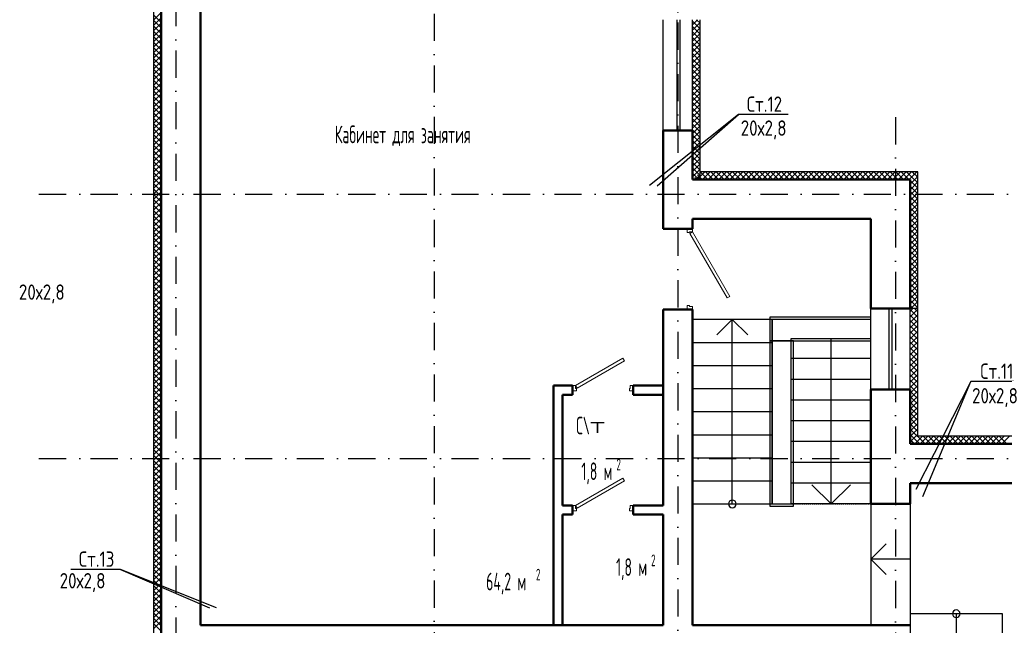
# Model space of a CAD drawing. Extents: x -1560602 to 321118, y -2308202 to -430103.
# Tile 23 of 104: x -1505557 to -1492751, y -2253124 to -2245244. Entities that reach past the tile are written whole.
import ezdxf
from ezdxf.enums import TextEntityAlignment as Align

# ---------------------------------------------------------------- set-up
doc = ezdxf.new("R2010")
doc.units = 0
doc.header["$MEASUREMENT"] = 0
for name, pattern in [('Dot & Dashed', [670.277762, 352.777767, -176.388884, 0, -141.111112]), ('Штриховая', [0.4, 0.2, -0.2]), ('Штрихпунктирная', [0.670278, 0.352778, -0.176389, 0, -0.141111])]:
    doc.linetypes.add(name, pattern=pattern)
doc.layers.get('0').update_dxf_attribs({"color": 255, "linetype": 'CONTINUOUS'})
doc.layers.add('Двери', color=4, linetype='CONTINUOUS', lineweight=15)
doc.layers.add('стены', color=5, linetype='CONTINUOUS', lineweight=50)
for name, color, linetype in [('Оси', 253, 'Dot & Dashed'), ('отделка', 240, 'CONTINUOUS'), ('Текст', 7, 'CONTINUOUS'), ('Утеплитель', 6, 'CONTINUOUS')]:
    doc.layers.add(name, color=color, linetype=linetype)
doc.styles.get("Standard").update_dxf_attribs({"font": 'spds.shx', "width": 0.7, "height": 250})

msp = doc.modelspace()

# ---------------------------------------------------------------- linework, layer by layer
at = {"color": 0}
for p, q in [((-1496206, -2246476.5, 0), (-1497364.3, -2247402.2, 0)), ((-1497266, -2247404.9, 0), (-1496206, -2246476.5, 0)), ((-1495560.7, -2246476.5, 0), (-1496206, -2246476.5, 0)), ((-1493184.2, -2249951.4, 0), (-1493903.1, -2251355.7, 0)), ((-1493809.1, -2251449.6, 0), (-1493184.2, -2249951.4, 0)), ((-1492538.8, -2249951.4, 0), (-1493184.2, -2249951.4, 0)), ((-1504246.5, -2252396.3, 0), (-1504891.8, -2252396.3, 0)), ((-1502998.6, -2252898.3, 0), (-1504246.5, -2252396.3, 0)), ((-1504246.5, -2252396.3, 0), (-1503088.8, -2252898.4, 0))]:
    msp.add_line(p, q, dxfattribs=at)
at = {"color": 0, "linetype": 'Continuous'}
for p, q in [((-1496830.7, -2249013.9), (-1496900.7, -2249013.9)), ((-1496830.7, -2249013.9), (-1496900.7, -2249013.9)), ((-1496830.7, -2249013.9), (-1496900.7, -2249013.9)), ((-1496805.7, -2249013.9), (-1496830.7, -2249013.9)), ((-1495800.7, -2249113.9), (-1495800.7, -2249423.9)), ((-1494485.7, -2249113.9), (-1495800.7, -2249113.9)), ((-1494485.7, -2249423.9), (-1494485.7, -2249113.9)), ((-1495770.7, -2249143.9), (-1496805.7, -2249143.9)), ((-1496805.7, -2249143.9), (-1496805.7, -2251543.9)), ((-1496288.2, -2249143.9), (-1496488.2, -2249343.9)), ((-1496288.2, -2251543.9), (-1496288.2, -2249143.9)), ((-1496088.2, -2249343.9), (-1496288.2, -2249143.9)), ((-1495770.7, -2251543.9), (-1495770.7, -2249143.9)), ((-1495770.7, -2249143.9), (-1495770.7, -2251543.9)), ((-1495520.7, -2249143.9), (-1495770.7, -2249143.9)), ((-1494485.7, -2249143.9), (-1495520.7, -2249143.9)), ((-1496805.7, -2249443.9), (-1495770.7, -2249443.9)), ((-1495800.7, -2249423.9), (-1494485.7, -2249423.9)), ((-1495490.7, -2249423.9), (-1495800.7, -2249423.9)), ((-1495800.7, -2249423.9), (-1495800.7, -2251573.9)), ((-1495520.7, -2251543.9), (-1495520.7, -2249393.9)), ((-1495520.7, -2249393.9), (-1494485.7, -2249393.9)), ((-1495490.7, -2251573.9), (-1495490.7, -2249423.9)), ((-1495003.2, -2251543.9), (-1495003.2, -2249393.9)), ((-1496805.7, -2249743.9), (-1495770.7, -2249743.9)), ((-1494485.7, -2249653.9), (-1495520.7, -2249653.9)), ((-1494485.7, -2249923.9), (-1495520.7, -2249923.9)), ((-1496805.7, -2250043.9), (-1495770.7, -2250043.9)), ((-1494485.7, -2250193.9), (-1495520.7, -2250193.9)), ((-1496805.7, -2250343.9), (-1495770.7, -2250343.9)), ((-1494485.7, -2250463.9), (-1495520.7, -2250463.9)), ((-1496805.7, -2250643.9), (-1495770.7, -2250643.9)), ((-1494485.7, -2250733.9), (-1495520.7, -2250733.9)), ((-1496805.7, -2250943.9), (-1495770.7, -2250943.9)), ((-1494485.7, -2251003.9), (-1495520.7, -2251003.9)), ((-1496805.7, -2251243.9), (-1495770.7, -2251243.9)), ((-1494485.7, -2251273.9), (-1495520.7, -2251273.9)), ((-1495003.2, -2251543.9), (-1495253.2, -2251293.9)), ((-1495003.2, -2251543.9), (-1494753.2, -2251293.9)), ((-1496805.7, -2251543.9), (-1495770.7, -2251543.9)), ((-1495770.7, -2251543.9), (-1495520.7, -2251543.9)), ((-1494485.7, -2251543.9), (-1495520.7, -2251543.9)), ((-1495800.7, -2251573.9), (-1495490.7, -2251573.9)), ((-1492775.7, -2252973.9), (-1493975.7, -2252973.9)), ((-1493975.7, -2252973.9), (-1493975.7, -2254473.9)), ((-1493375.7, -2252973.9), (-1493375.7, -2254473.9)), ((-1492775.7, -2254473.9), (-1492775.7, -2252973.9))]:
    msp.add_line(p, q, dxfattribs=at)
at = {"color": 0, "linetype": 'Штриховая'}
for p, q in [((-1496805.7, -2251543.9), (-1494485.7, -2251543.9)), ((-1496805.7, -2253123.9), (-1496805.7, -2251543.9)), ((-1494485.7, -2251543.9), (-1494485.7, -2253123.9)), ((-1494485.7, -2253123.9), (-1496805.7, -2253123.9))]:
    msp.add_line(p, q, dxfattribs=at)
at = {"color": 0, "ltscale": 100}
for p, q in [((-1494485.7, -2251543.9), (-1494485.7, -2253123.9)), ((-1493975.7, -2251543.9), (-1493975.7, -2253123.9)), ((-1494485.7, -2252263.9), (-1494285.7, -2252063.9)), ((-1494485.7, -2252263.9), (-1494285.7, -2252463.9)), ((-1493975.7, -2252263.9), (-1494485.7, -2252263.9))]:
    msp.add_line(p, q, dxfattribs=at)
at = {"color": 0, "linetype": 'Continuous'}
for centre, start, end in [((-1496288.2, -2251543.9), 0, 180), ((-1496288.2, -2251543.9), 180, 0), ((-1493375.7, -2252973.9), 0, 180), ((-1493375.7, -2252973.9), 180, 0)]:
    msp.add_arc(centre, 50, start, end, dxfattribs=at)
at = {"layer": 'Двери', "color": 0, "linetype": 'Continuous'}
for p, q in [((-1496875.7, -2248013.9), (-1496875.7, -2247963.9)), ((-1496845.7, -2248013.9), (-1496875.7, -2248013.9)), ((-1496805.7, -2248003.9), (-1496845.7, -2248003.9)), ((-1496845.7, -2248003.9), (-1496845.7, -2248013.9)), ((-1496840.4, -2248023.9), (-1496805.7, -2248003.9)), ((-1496355.4, -2248863.9), (-1496840.4, -2248023.9)), ((-1496805.7, -2247963.9), (-1496805.7, -2248003.9)), ((-1496805.7, -2248003.9), (-1496320.7, -2248843.9)), ((-1496320.7, -2248843.9), (-1496355.4, -2248863.9)), ((-1496875.7, -2249013.9), (-1496875.7, -2248963.9)), ((-1496875.7, -2248963.9), (-1496845.7, -2248963.9)), ((-1496845.7, -2248963.9), (-1496845.7, -2248973.9)), ((-1496845.7, -2248973.9), (-1496805.7, -2248973.9)), ((-1496805.7, -2248973.9), (-1496805.7, -2249013.9)), ((-1498325.7, -2250003.9), (-1497710.9, -2249648.9)), ((-1497690.9, -2249683.5), (-1498305.7, -2250038.5)), ((-1497710.9, -2249648.9), (-1497690.9, -2249683.5)), ((-1498365.7, -2250003.9), (-1498325.7, -2250003.9)), ((-1498325.7, -2250003.9), (-1498325.7, -2250043.9)), ((-1498305.7, -2250038.5), (-1498325.7, -2250003.9)), ((-1497615.7, -2250043.9), (-1497615.7, -2250003.9)), ((-1497615.7, -2250003.9), (-1497575.7, -2250003.9)), ((-1498315.7, -2250073.9), (-1498365.7, -2250073.9)), ((-1498325.7, -2250043.9), (-1498315.7, -2250043.9)), ((-1498315.7, -2250043.9), (-1498315.7, -2250073.9)), ((-1497625.7, -2250073.9), (-1497625.7, -2250043.9)), ((-1497625.7, -2250043.9), (-1497615.7, -2250043.9)), ((-1497575.7, -2250073.9), (-1497625.7, -2250073.9)), ((-1498325.7, -2251563.9), (-1497710.9, -2251208.9)), ((-1497690.9, -2251243.5), (-1498305.7, -2251598.5)), ((-1497710.9, -2251208.9), (-1497690.9, -2251243.5)), ((-1498365.7, -2251563.9), (-1498325.7, -2251563.9)), ((-1498315.7, -2251633.9), (-1498365.7, -2251633.9)), ((-1498325.7, -2251563.9), (-1498325.7, -2251603.9)), ((-1498305.7, -2251598.5), (-1498325.7, -2251563.9)), ((-1498325.7, -2251603.9), (-1498315.7, -2251603.9)), ((-1498315.7, -2251603.9), (-1498315.7, -2251633.9)), ((-1497625.7, -2251633.9), (-1497625.7, -2251603.9)), ((-1497625.7, -2251603.9), (-1497615.7, -2251603.9)), ((-1497575.7, -2251633.9), (-1497625.7, -2251633.9)), ((-1497615.7, -2251603.9), (-1497615.7, -2251563.9)), ((-1497615.7, -2251563.9), (-1497575.7, -2251563.9))]:
    msp.add_line(p, q, dxfattribs=at)
at = {"layer": 'Оси', "color": 0, "linetype": 'Штрихпунктирная', "lineweight": -3, "ltscale": 1000}
for p, q in [((-1500165.7, -2238463.9), (-1500165.7, -2295548.9)), ((-1503525.7, -2240283.9), (-1503525.7, -2295575.6)), ((-1496995.7, -2240589.6), (-1496995.7, -2295548.9)), ((-1494165.7, -2246513.9), (-1494165.7, -2295548.9)), ((-1505305.6, -2247513.9), (-1478850.7, -2247513.9)), ((-1505305.6, -2250953.9), (-1478850.7, -2250953.9))]:
    msp.add_line(p, q, dxfattribs=at)
at = {"layer": 'отделка', "color": 0, "ltscale": 100}
for p, q in [((-1497185.7, -2246683.9), (-1497185.7, -2245243.9)), ((-1497005.5, -2246683.9), (-1497005.5, -2245243.9)), ((-1496965.5, -2246683.9), (-1496965.5, -2245243.9)), ((-1496805.7, -2246683.9), (-1496805.7, -2245243.9)), ((-1494485.7, -2250053.9), (-1494485.7, -2249003.9)), ((-1494249.3, -2250053.9), (-1494249.3, -2249003.9)), ((-1494209.3, -2250053.9), (-1494209.3, -2249003.9)), ((-1493975.7, -2250053.9), (-1493975.7, -2249003.9))]:
    msp.add_line(p, q, dxfattribs=at)
at = {"layer": 'стены', "color": 0, "linetype": 'Continuous'}
for p, q in [((-1503715.7, -2241093.9), (-1503715.7, -2253633.9)), ((-1503205.7, -2248833.9), (-1503205.7, -2245123.9)), ((-1496875.7, -2246683.9), (-1497185.7, -2246683.9)), ((-1497185.7, -2246683.9), (-1497185.7, -2247323.9)), ((-1496805.7, -2246683.9), (-1496875.7, -2246683.9)), ((-1496805.7, -2246683.9), (-1496875.7, -2246683.9)), ((-1496805.7, -2247323.9), (-1496805.7, -2246683.9)), ((-1497185.7, -2247833.9), (-1497185.7, -2247323.9)), ((-1493975.7, -2247323.9), (-1496805.7, -2247323.9)), ((-1497185.7, -2247833.9), (-1497185.7, -2247963.9)), ((-1496805.7, -2247833.9), (-1494485.7, -2247833.9)), ((-1496805.7, -2247963.9), (-1496805.7, -2247833.9)), ((-1496805.7, -2247963.9), (-1497185.7, -2247963.9)), ((-1503205.7, -2253123.9), (-1503205.7, -2248833.9)), ((-1496805.7, -2249013.9), (-1497185.7, -2249013.9)), ((-1497185.7, -2249013.9), (-1497185.7, -2251563.9)), ((-1496805.7, -2251683.9), (-1496805.7, -2249013.9)), ((-1490935.7, -2250763.9), (-1493975.7, -2250763.9)), ((-1493975.7, -2251273.9), (-1491445.7, -2251273.9)), ((-1497185.7, -2251683.9), (-1497185.7, -2253123.9)), ((-1496805.7, -2253123.9), (-1496805.7, -2251683.9)), ((-1501655.7, -2253123.9), (-1503205.7, -2253123.9)), ((-1500695.7, -2253123.9), (-1501655.7, -2253123.9)), ((-1499845.7, -2253123.9), (-1500695.7, -2253123.9)), ((-1497185.7, -2253123.9), (-1499845.7, -2253123.9)), ((-1494485.7, -2253123.9), (-1496805.7, -2253123.9))]:
    msp.add_line(p, q, dxfattribs=at)
at = {"layer": 'стены', "color": 0, "ltscale": 100}
for p, q in [((-1493975.7, -2249003.9), (-1493975.7, -2247323.9)), ((-1494485.7, -2249003.9), (-1494485.7, -2247833.9)), ((-1493975.7, -2249003.9), (-1494485.7, -2249003.9)), ((-1498365.7, -2250003.9), (-1498615.7, -2250003.9)), ((-1498615.7, -2250003.9), (-1498615.7, -2253123.9)), ((-1498365.7, -2250123.9), (-1498365.7, -2250003.9)), ((-1497185.7, -2250003.9), (-1497575.7, -2250003.9)), ((-1497575.7, -2250003.9), (-1497575.7, -2250123.9)), ((-1498495.7, -2251563.9), (-1498495.7, -2250123.9)), ((-1498495.7, -2250123.9), (-1498365.7, -2250123.9)), ((-1497575.7, -2250123.9), (-1497185.7, -2250123.9)), ((-1494485.7, -2251543.9), (-1494485.7, -2250053.9)), ((-1494485.7, -2250053.9), (-1493975.7, -2250053.9)), ((-1493975.7, -2250053.9), (-1493975.7, -2250763.9)), ((-1493975.7, -2251273.9), (-1493975.7, -2251543.9)), ((-1493975.7, -2251543.9), (-1494485.7, -2251543.9)), ((-1498365.7, -2251563.9), (-1498495.7, -2251563.9)), ((-1498365.7, -2251683.9), (-1498365.7, -2251563.9)), ((-1497185.7, -2251563.9), (-1497575.7, -2251563.9)), ((-1497575.7, -2251563.9), (-1497575.7, -2251683.9)), ((-1498495.7, -2253123.9), (-1498495.7, -2251683.9)), ((-1498495.7, -2251683.9), (-1498365.7, -2251683.9)), ((-1497575.7, -2251683.9), (-1497185.7, -2251683.9)), ((-1493975.7, -2253123.9), (-1494485.7, -2253123.9)), ((-1494485.7, -2253123.9), (-1494485.7, -2253123.9))]:
    msp.add_line(p, q, dxfattribs=at)
at = {"layer": 'Утеплитель', "color": 0, "linetype": 'Continuous'}
for p, q in [((-1503815.7, -2240993.9), (-1503815.7, -2253733.9)), ((-1503815.7, -2245249.5), (-1503715.7, -2245149.5)), ((-1503715.7, -2245281.2), (-1503815.7, -2245181.2)), ((-1503815.7, -2245320.2), (-1503715.7, -2245220.2)), ((-1503715.7, -2245352), (-1503815.7, -2245252)), ((-1496805.7, -2245310.6), (-1496739, -2245243.9)), ((-1496705.7, -2245361.6), (-1496805.7, -2245261.6)), ((-1496705.7, -2245290.9), (-1496752.7, -2245243.9)), ((-1496705.7, -2247223.9), (-1496705.7, -2245243.9)), ((-1503815.7, -2245391), (-1503715.7, -2245291)), ((-1503715.7, -2245422.7), (-1503815.7, -2245322.7)), ((-1503815.7, -2245461.7), (-1503715.7, -2245361.7)), ((-1503715.7, -2245493.4), (-1503815.7, -2245393.4)), ((-1496805.7, -2245381.3), (-1496705.7, -2245281.3)), ((-1496705.7, -2245432.3), (-1496805.7, -2245332.3)), ((-1496805.7, -2245452), (-1496705.7, -2245352)), ((-1503815.7, -2245532.4), (-1503715.7, -2245432.4)), ((-1503715.7, -2245564.1), (-1503815.7, -2245464.1)), ((-1503815.7, -2245603.1), (-1503715.7, -2245503.1)), ((-1496705.7, -2245503), (-1496805.7, -2245403)), ((-1496805.7, -2245522.7), (-1496705.7, -2245422.7)), ((-1496705.7, -2245573.7), (-1496805.7, -2245473.7)), ((-1496805.7, -2245593.4), (-1496705.7, -2245493.4)), ((-1503715.7, -2245634.8), (-1503815.7, -2245534.8)), ((-1503815.7, -2245673.8), (-1503715.7, -2245573.8)), ((-1503715.7, -2245705.5), (-1503815.7, -2245605.5)), ((-1503815.7, -2245744.5), (-1503715.7, -2245644.5)), ((-1496705.7, -2245644.4), (-1496805.7, -2245544.4)), ((-1496805.7, -2245664.2), (-1496705.7, -2245564.2)), ((-1496705.7, -2245715.2), (-1496805.7, -2245615.2)), ((-1496805.7, -2245734.9), (-1496705.7, -2245634.9)), ((-1503715.7, -2245776.2), (-1503815.7, -2245676.2)), ((-1503815.7, -2245815.2), (-1503715.7, -2245715.2)), ((-1503715.7, -2245846.9), (-1503815.7, -2245746.9)), ((-1496705.7, -2245785.9), (-1496805.7, -2245685.9)), ((-1496805.7, -2245805.6), (-1496705.7, -2245705.6)), ((-1496705.7, -2245856.6), (-1496805.7, -2245756.6)), ((-1496805.7, -2245876.3), (-1496705.7, -2245776.3)), ((-1503815.7, -2245885.9), (-1503715.7, -2245785.9)), ((-1503715.7, -2245917.6), (-1503815.7, -2245817.6)), ((-1503815.7, -2245956.6), (-1503715.7, -2245856.6)), ((-1503715.7, -2245988.4), (-1503815.7, -2245888.4)), ((-1496705.7, -2245927.3), (-1496805.7, -2245827.3)), ((-1496805.7, -2245947), (-1496705.7, -2245847)), ((-1496705.7, -2245998), (-1496805.7, -2245898)), ((-1503815.7, -2246027.4), (-1503715.7, -2245927.4)), ((-1503715.7, -2246059.1), (-1503815.7, -2245959.1)), ((-1503815.7, -2246098.1), (-1503715.7, -2245998.1)), ((-1503715.7, -2246129.8), (-1503815.7, -2246029.8)), ((-1496805.7, -2246017.7), (-1496705.7, -2245917.7)), ((-1496705.7, -2246068.7), (-1496805.7, -2245968.7)), ((-1496805.7, -2246088.4), (-1496705.7, -2245988.4)), ((-1496705.7, -2246139.4), (-1496805.7, -2246039.4)), ((-1503815.7, -2246168.8), (-1503715.7, -2246068.8)), ((-1503715.7, -2246200.5), (-1503815.7, -2246100.5)), ((-1503815.7, -2246239.5), (-1503715.7, -2246139.5)), ((-1496805.7, -2246159.1), (-1496705.7, -2246059.1)), ((-1496705.7, -2246210.1), (-1496805.7, -2246110.1)), ((-1496805.7, -2246229.8), (-1496705.7, -2246129.8)), ((-1503715.7, -2246271.2), (-1503815.7, -2246171.2)), ((-1503815.7, -2246310.2), (-1503715.7, -2246210.2)), ((-1503715.7, -2246341.9), (-1503815.7, -2246241.9)), ((-1503815.7, -2246380.9), (-1503715.7, -2246280.9)), ((-1496705.7, -2246280.8), (-1496805.7, -2246180.8)), ((-1496805.7, -2246300.6), (-1496705.7, -2246200.6)), ((-1496705.7, -2246351.5), (-1496805.7, -2246251.5)), ((-1496805.7, -2246371.3), (-1496705.7, -2246271.3)), ((-1503715.7, -2246412.6), (-1503815.7, -2246312.6)), ((-1503815.7, -2246451.6), (-1503715.7, -2246351.6)), ((-1503715.7, -2246483.3), (-1503815.7, -2246383.3)), ((-1503815.7, -2246522.3), (-1503715.7, -2246422.3)), ((-1496705.7, -2246422.3), (-1496805.7, -2246322.3)), ((-1496805.7, -2246442), (-1496705.7, -2246342)), ((-1496705.7, -2246493), (-1496805.7, -2246393)), ((-1496805.7, -2246512.7), (-1496705.7, -2246412.7)), ((-1503715.7, -2246554), (-1503815.7, -2246454)), ((-1503815.7, -2246593), (-1503715.7, -2246493)), ((-1503715.7, -2246624.7), (-1503815.7, -2246524.7)), ((-1496705.7, -2246563.7), (-1496805.7, -2246463.7)), ((-1496805.7, -2246583.4), (-1496705.7, -2246483.4)), ((-1496705.7, -2246634.4), (-1496805.7, -2246534.4)), ((-1503815.7, -2246663.8), (-1503715.7, -2246563.8)), ((-1503715.7, -2246695.5), (-1503815.7, -2246595.5)), ((-1503815.7, -2246734.5), (-1503715.7, -2246634.5)), ((-1503715.7, -2246766.2), (-1503815.7, -2246666.2)), ((-1496805.7, -2246654.1), (-1496705.7, -2246554.1)), ((-1496705.7, -2246705.1), (-1496805.7, -2246605.1)), ((-1496805.7, -2246724.8), (-1496705.7, -2246624.8)), ((-1496705.7, -2246775.8), (-1496805.7, -2246675.8)), ((-1503815.7, -2246805.2), (-1503715.7, -2246705.2)), ((-1503715.7, -2246836.9), (-1503815.7, -2246736.9)), ((-1503815.7, -2246875.9), (-1503715.7, -2246775.9)), ((-1503715.7, -2246907.6), (-1503815.7, -2246807.6)), ((-1496805.7, -2246724.8), (-1496764.8, -2246683.9)), ((-1496805.7, -2246795.5), (-1496705.7, -2246695.5)), ((-1496805.7, -2246795.5), (-1496705.7, -2246695.5)), ((-1496705.7, -2246846.5), (-1496805.7, -2246746.5)), ((-1496705.7, -2246846.5), (-1496805.7, -2246746.5)), ((-1496805.7, -2246866.2), (-1496705.7, -2246766.2)), ((-1496805.7, -2246866.2), (-1496705.7, -2246766.2)), ((-1496705.7, -2246775.8), (-1496797.7, -2246683.9)), ((-1496705.7, -2246705.1), (-1496726.9, -2246683.9)), ((-1496705.7, -2247323.9), (-1496705.7, -2246683.9)), ((-1503815.7, -2246946.6), (-1503715.7, -2246846.6)), ((-1503715.7, -2246978.3), (-1503815.7, -2246878.3)), ((-1503815.7, -2247017.3), (-1503715.7, -2246917.3)), ((-1496705.7, -2246917.2), (-1496805.7, -2246817.2)), ((-1496705.7, -2246917.2), (-1496805.7, -2246817.2)), ((-1496805.7, -2246937), (-1496705.7, -2246837)), ((-1496805.7, -2246937), (-1496705.7, -2246837)), ((-1496705.7, -2246987.9), (-1496805.7, -2246887.9)), ((-1496705.7, -2246987.9), (-1496805.7, -2246887.9)), ((-1496805.7, -2247007.7), (-1496705.7, -2246907.7)), ((-1496805.7, -2247007.7), (-1496705.7, -2246907.7)), ((-1503715.7, -2247049), (-1503815.7, -2246949)), ((-1503815.7, -2247088), (-1503715.7, -2246988)), ((-1503715.7, -2247119.7), (-1503815.7, -2247019.7)), ((-1503815.7, -2247158.7), (-1503715.7, -2247058.7)), ((-1496705.7, -2247058.7), (-1496805.7, -2246958.7)), ((-1496705.7, -2247058.7), (-1496805.7, -2246958.7)), ((-1496805.7, -2247078.4), (-1496705.7, -2246978.4)), ((-1496805.7, -2247078.4), (-1496705.7, -2246978.4)), ((-1496705.7, -2247129.4), (-1496805.7, -2247029.4)), ((-1496705.7, -2247129.4), (-1496805.7, -2247029.4)), ((-1496805.7, -2247149.1), (-1496705.7, -2247049.1)), ((-1496805.7, -2247149.1), (-1496705.7, -2247049.1)), ((-1503715.7, -2247190.4), (-1503815.7, -2247090.4)), ((-1503815.7, -2247229.4), (-1503715.7, -2247129.4)), ((-1503715.7, -2247261.1), (-1503815.7, -2247161.1)), ((-1496705.7, -2247200.1), (-1496805.7, -2247100.1)), ((-1496705.7, -2247200.1), (-1496805.7, -2247100.1)), ((-1496805.7, -2247219.8), (-1496705.7, -2247119.8)), ((-1496805.7, -2247219.8), (-1496705.7, -2247119.8)), ((-1496705.7, -2247270.8), (-1496805.7, -2247170.8)), ((-1496752.6, -2247223.9), (-1496805.7, -2247170.8)), ((-1496805.7, -2247290.5), (-1496705.7, -2247190.5)), ((-1496739.1, -2247223.9), (-1496705.7, -2247190.5)), ((-1503815.7, -2247300.1), (-1503715.7, -2247200.1)), ((-1503715.7, -2247331.9), (-1503815.7, -2247231.9)), ((-1503815.7, -2247370.9), (-1503715.7, -2247270.9)), ((-1503715.7, -2247402.6), (-1503815.7, -2247302.6)), ((-1496805.7, -2247290.5), (-1496739.1, -2247223.9)), ((-1496723.3, -2247323.9), (-1496805.7, -2247241.5)), ((-1496757.5, -2247289.7), (-1496805.7, -2247241.5)), ((-1496794, -2247323.9), (-1496805.7, -2247312.2)), ((-1496794, -2247323.9), (-1496805.7, -2247312.2)), ((-1496749.7, -2247323.9), (-1496777.7, -2247295.9)), ((-1496768.4, -2247323.9), (-1496705.7, -2247261.2)), ((-1496768.4, -2247323.9), (-1496705.7, -2247261.2)), ((-1496723.3, -2247323.9), (-1496757.5, -2247289.7)), ((-1496726.4, -2247250.1), (-1496752.6, -2247223.9)), ((-1496745.2, -2247323.9), (-1496645.2, -2247223.9)), ((-1496679, -2247323.9), (-1496742.4, -2247260.5)), ((-1496705.7, -2247270.8), (-1496726.4, -2247250.1)), ((-1496608.3, -2247323.9), (-1496707, -2247225.2)), ((-1493875.7, -2247223.9), (-1496705.7, -2247223.9)), ((-1493875.7, -2247223.9), (-1496705.7, -2247223.9)), ((-1496674.5, -2247323.9), (-1496574.5, -2247223.9)), ((-1496537.6, -2247323.9), (-1496637.6, -2247223.9)), ((-1496603.8, -2247323.9), (-1496503.8, -2247223.9)), ((-1496466.9, -2247323.9), (-1496566.9, -2247223.9)), ((-1496533, -2247323.9), (-1496433, -2247223.9)), ((-1496396.2, -2247323.9), (-1496496.2, -2247223.9)), ((-1496462.3, -2247323.9), (-1496362.3, -2247223.9)), ((-1496325.5, -2247323.9), (-1496425.5, -2247223.9)), ((-1496391.6, -2247323.9), (-1496291.6, -2247223.9)), ((-1496254.8, -2247323.9), (-1496354.8, -2247223.9)), ((-1496320.9, -2247323.9), (-1496220.9, -2247223.9)), ((-1496184, -2247323.9), (-1496284, -2247223.9)), ((-1496250.2, -2247323.9), (-1496150.2, -2247223.9)), ((-1496113.3, -2247323.9), (-1496213.3, -2247223.9)), ((-1496179.5, -2247323.9), (-1496079.5, -2247223.9)), ((-1496042.6, -2247323.9), (-1496142.6, -2247223.9)), ((-1496108.8, -2247323.9), (-1496008.8, -2247223.9)), ((-1495971.9, -2247323.9), (-1496071.9, -2247223.9)), ((-1496038.1, -2247323.9), (-1495938.1, -2247223.9)), ((-1495901.2, -2247323.9), (-1496001.2, -2247223.9)), ((-1495967.4, -2247323.9), (-1495867.4, -2247223.9)), ((-1495830.5, -2247323.9), (-1495930.5, -2247223.9)), ((-1495896.7, -2247323.9), (-1495796.7, -2247223.9)), ((-1495759.8, -2247323.9), (-1495859.8, -2247223.9)), ((-1495825.9, -2247323.9), (-1495725.9, -2247223.9)), ((-1495689.1, -2247323.9), (-1495789.1, -2247223.9)), ((-1495755.2, -2247323.9), (-1495655.2, -2247223.9)), ((-1495618.4, -2247323.9), (-1495718.4, -2247223.9)), ((-1495684.5, -2247323.9), (-1495584.5, -2247223.9)), ((-1495547.7, -2247323.9), (-1495647.7, -2247223.9)), ((-1495613.8, -2247323.9), (-1495513.8, -2247223.9)), ((-1495476.9, -2247323.9), (-1495576.9, -2247223.9)), ((-1495543.1, -2247323.9), (-1495443.1, -2247223.9)), ((-1495406.2, -2247323.9), (-1495506.2, -2247223.9)), ((-1495472.4, -2247323.9), (-1495372.4, -2247223.9)), ((-1495335.5, -2247323.9), (-1495435.5, -2247223.9)), ((-1495401.7, -2247323.9), (-1495301.7, -2247223.9)), ((-1495264.8, -2247323.9), (-1495364.8, -2247223.9)), ((-1495331, -2247323.9), (-1495231, -2247223.9)), ((-1495194.1, -2247323.9), (-1495294.1, -2247223.9)), ((-1495260.3, -2247323.9), (-1495160.3, -2247223.9)), ((-1495123.4, -2247323.9), (-1495223.4, -2247223.9)), ((-1495189.5, -2247323.9), (-1495089.5, -2247223.9)), ((-1495052.7, -2247323.9), (-1495152.7, -2247223.9)), ((-1495118.8, -2247323.9), (-1495018.8, -2247223.9)), ((-1494982, -2247323.9), (-1495082, -2247223.9)), ((-1495048.1, -2247323.9), (-1494948.1, -2247223.9)), ((-1494911.3, -2247323.9), (-1495011.3, -2247223.9)), ((-1494977.4, -2247323.9), (-1494877.4, -2247223.9)), ((-1494840.5, -2247323.9), (-1494940.5, -2247223.9)), ((-1494906.7, -2247323.9), (-1494806.7, -2247223.9)), ((-1494769.8, -2247323.9), (-1494869.8, -2247223.9)), ((-1494836, -2247323.9), (-1494736, -2247223.9)), ((-1494699.1, -2247323.9), (-1494799.1, -2247223.9)), ((-1494765.3, -2247323.9), (-1494665.3, -2247223.9)), ((-1494628.4, -2247323.9), (-1494728.4, -2247223.9)), ((-1494694.6, -2247323.9), (-1494594.6, -2247223.9)), ((-1494557.7, -2247323.9), (-1494657.7, -2247223.9)), ((-1494623.9, -2247323.9), (-1494523.9, -2247223.9)), ((-1494487, -2247323.9), (-1494587, -2247223.9)), ((-1494553.1, -2247323.9), (-1494453.1, -2247223.9)), ((-1494416.3, -2247323.9), (-1494516.3, -2247223.9)), ((-1494482.4, -2247323.9), (-1494382.4, -2247223.9)), ((-1494345.6, -2247323.9), (-1494445.6, -2247223.9)), ((-1494411.7, -2247323.9), (-1494311.7, -2247223.9)), ((-1494274.9, -2247323.9), (-1494374.9, -2247223.9)), ((-1494341, -2247323.9), (-1494241, -2247223.9)), ((-1494204.1, -2247323.9), (-1494304.1, -2247223.9)), ((-1494270.3, -2247323.9), (-1494170.3, -2247223.9)), ((-1494133.4, -2247323.9), (-1494233.4, -2247223.9)), ((-1494199.6, -2247323.9), (-1494099.6, -2247223.9)), ((-1494062.7, -2247323.9), (-1494162.7, -2247223.9)), ((-1494128.9, -2247323.9), (-1494028.9, -2247223.9)), ((-1493992, -2247323.9), (-1494092, -2247223.9)), ((-1494058.2, -2247323.9), (-1493958.2, -2247223.9)), ((-1493948.5, -2247296.7), (-1494021.3, -2247223.9)), ((-1493987.5, -2247323.9), (-1493887.5, -2247223.9)), ((-1493975.7, -2247385), (-1493875.7, -2247285)), ((-1493913.2, -2247261.3), (-1493950.6, -2247223.9)), ((-1493875.7, -2247367.3), (-1493947.5, -2247295.6)), ((-1493875.7, -2247296.6), (-1493912.1, -2247260.3)), ((-1493877.8, -2247226), (-1493879.9, -2247223.9)), ((-1493875.7, -2247225.9), (-1493876.7, -2247224.9)), ((-1493875.7, -2249003.9), (-1493875.7, -2247223.9)), ((-1503815.7, -2247441.6), (-1503715.7, -2247341.6)), ((-1503715.7, -2247473.3), (-1503815.7, -2247373.3)), ((-1503815.7, -2247512.3), (-1503715.7, -2247412.3)), ((-1503715.7, -2247544), (-1503815.7, -2247444)), ((-1493875.7, -2247438), (-1493975.7, -2247338)), ((-1493975.7, -2247455.7), (-1493875.7, -2247355.7)), ((-1493875.7, -2247508.8), (-1493975.7, -2247408.8)), ((-1493975.7, -2247526.4), (-1493875.7, -2247426.4)), ((-1503815.7, -2247583), (-1503715.7, -2247483)), ((-1503715.7, -2247614.7), (-1503815.7, -2247514.7)), ((-1503815.7, -2247653.7), (-1503715.7, -2247553.7)), ((-1493875.7, -2247579.5), (-1493975.7, -2247479.5)), ((-1493975.7, -2247597.2), (-1493875.7, -2247497.2)), ((-1493875.7, -2247650.2), (-1493975.7, -2247550.2)), ((-1493975.7, -2247667.9), (-1493875.7, -2247567.9)), ((-1503715.7, -2247685.4), (-1503815.7, -2247585.4)), ((-1503815.7, -2247724.4), (-1503715.7, -2247624.4)), ((-1503715.7, -2247756.1), (-1503815.7, -2247656.1)), ((-1503815.7, -2247795.1), (-1503715.7, -2247695.1)), ((-1493875.7, -2247720.9), (-1493975.7, -2247620.9)), ((-1493975.7, -2247738.6), (-1493875.7, -2247638.6)), ((-1493875.7, -2247791.6), (-1493975.7, -2247691.6)), ((-1503715.7, -2247826.8), (-1503815.7, -2247726.8)), ((-1503815.7, -2247865.8), (-1503715.7, -2247765.8)), ((-1503715.7, -2247897.5), (-1503815.7, -2247797.5)), ((-1493975.7, -2247809.3), (-1493875.7, -2247709.3)), ((-1493875.7, -2247862.3), (-1493975.7, -2247762.3)), ((-1493975.7, -2247880), (-1493875.7, -2247780)), ((-1493875.7, -2247933), (-1493975.7, -2247833)), ((-1503815.7, -2247936.5), (-1503715.7, -2247836.5)), ((-1503715.7, -2247968.2), (-1503815.7, -2247868.2)), ((-1503815.7, -2248007.3), (-1503715.7, -2247907.3)), ((-1503715.7, -2248039), (-1503815.7, -2247939)), ((-1493975.7, -2247950.7), (-1493875.7, -2247850.7)), ((-1493875.7, -2248003.7), (-1493975.7, -2247903.7)), ((-1493975.7, -2248021.4), (-1493875.7, -2247921.4)), ((-1503815.7, -2248078), (-1503715.7, -2247978)), ((-1503715.7, -2248109.7), (-1503815.7, -2248009.7)), ((-1503815.7, -2248148.7), (-1503715.7, -2248048.7)), ((-1503715.7, -2248180.4), (-1503815.7, -2248080.4)), ((-1493875.7, -2248074.4), (-1493975.7, -2247974.4)), ((-1493975.7, -2248092.1), (-1493875.7, -2247992.1)), ((-1493875.7, -2248145.2), (-1493975.7, -2248045.2)), ((-1493975.7, -2248162.8), (-1493875.7, -2248062.8)), ((-1503815.7, -2248219.4), (-1503715.7, -2248119.4)), ((-1503715.7, -2248251.1), (-1503815.7, -2248151.1)), ((-1503815.7, -2248290.1), (-1503715.7, -2248190.1)), ((-1493875.7, -2248215.9), (-1493975.7, -2248115.9)), ((-1493975.7, -2248233.6), (-1493875.7, -2248133.6)), ((-1493875.7, -2248286.6), (-1493975.7, -2248186.6)), ((-1493975.7, -2248304.3), (-1493875.7, -2248204.3)), ((-1503715.7, -2248321.8), (-1503815.7, -2248221.8)), ((-1503815.7, -2248360.8), (-1503715.7, -2248260.8)), ((-1503715.7, -2248392.5), (-1503815.7, -2248292.5)), ((-1503815.7, -2248431.5), (-1503715.7, -2248331.5)), ((-1493875.7, -2248357.3), (-1493975.7, -2248257.3)), ((-1493975.7, -2248375), (-1493875.7, -2248275)), ((-1493875.7, -2248428), (-1493975.7, -2248328)), ((-1493975.7, -2248445.7), (-1493875.7, -2248345.7)), ((-1503715.7, -2248463.2), (-1503815.7, -2248363.2)), ((-1503815.7, -2248502.2), (-1503715.7, -2248402.2)), ((-1503715.7, -2248533.9), (-1503815.7, -2248433.9)), ((-1503815.7, -2248572.9), (-1503715.7, -2248472.9)), ((-1493875.7, -2248498.7), (-1493975.7, -2248398.7)), ((-1493975.7, -2248516.4), (-1493875.7, -2248416.4)), ((-1493875.7, -2248569.4), (-1493975.7, -2248469.4)), ((-1503715.7, -2248604.6), (-1503815.7, -2248504.6)), ((-1503815.7, -2248643.6), (-1503715.7, -2248543.6)), ((-1503715.7, -2248675.4), (-1503815.7, -2248575.4)), ((-1493975.7, -2248587.1), (-1493875.7, -2248487.1)), ((-1493875.7, -2248640.1), (-1493975.7, -2248540.1)), ((-1493975.7, -2248657.8), (-1493875.7, -2248557.8)), ((-1503815.7, -2248714.4), (-1503715.7, -2248614.4)), ((-1503715.7, -2248746.1), (-1503815.7, -2248646.1)), ((-1503815.7, -2248785.1), (-1503715.7, -2248685.1)), ((-1503715.7, -2248816.8), (-1503815.7, -2248716.8)), ((-1493875.7, -2248710.8), (-1493975.7, -2248610.8)), ((-1493975.7, -2248728.5), (-1493875.7, -2248628.5)), ((-1493875.7, -2248781.5), (-1493975.7, -2248681.5)), ((-1493975.7, -2248799.2), (-1493875.7, -2248699.2)), ((-1503815.7, -2248855.8), (-1503715.7, -2248755.8)), ((-1503715.7, -2248887.5), (-1503815.7, -2248787.5)), ((-1503815.7, -2248926.5), (-1503715.7, -2248826.5)), ((-1503715.7, -2248958.2), (-1503815.7, -2248858.2)), ((-1493875.7, -2248852.3), (-1493975.7, -2248752.3)), ((-1493975.7, -2248869.9), (-1493875.7, -2248769.9)), ((-1493875.7, -2248923), (-1493975.7, -2248823)), ((-1493975.7, -2248940.7), (-1493875.7, -2248840.7)), ((-1503815.7, -2248997.2), (-1503715.7, -2248897.2)), ((-1503715.7, -2249028.9), (-1503815.7, -2248928.9)), ((-1503815.7, -2249067.9), (-1503715.7, -2248967.9)), ((-1493875.7, -2248993.7), (-1493975.7, -2248893.7)), ((-1493936.2, -2249003.9), (-1493975.7, -2248964.4)), ((-1493968.3, -2249003.9), (-1493875.7, -2248911.4)), ((-1493897.6, -2249003.9), (-1493875.7, -2248982.1)), ((-1503715.7, -2249099.6), (-1503815.7, -2248999.6)), ((-1503815.7, -2249138.6), (-1503715.7, -2249038.6)), ((-1503715.7, -2249170.3), (-1503815.7, -2249070.3)), ((-1503815.7, -2249209.3), (-1503715.7, -2249109.3)), ((-1493975.7, -2249040.9), (-1493938.7, -2249003.9)), ((-1493975.7, -2249111.6), (-1493875.7, -2249011.6)), ((-1493875.7, -2249116.4), (-1493975.7, -2249016.4)), ((-1493975.7, -2249182.3), (-1493875.7, -2249082.3)), ((-1493875.7, -2249187.1), (-1493975.7, -2249087.1)), ((-1493875.7, -2249045.7), (-1493917.6, -2249003.9)), ((-1503715.7, -2249241), (-1503815.7, -2249141)), ((-1503815.7, -2249280), (-1503715.7, -2249180)), ((-1503715.7, -2249311.8), (-1503815.7, -2249211.8)), ((-1493975.7, -2249253.1), (-1493875.7, -2249153.1)), ((-1493875.7, -2249257.9), (-1493975.7, -2249157.9)), ((-1493975.7, -2249323.8), (-1493875.7, -2249223.8)), ((-1493875.7, -2249328.6), (-1493975.7, -2249228.6)), ((-1503815.7, -2249350.8), (-1503715.7, -2249250.8)), ((-1503715.7, -2249382.5), (-1503815.7, -2249282.5)), ((-1503815.7, -2249421.5), (-1503715.7, -2249321.5)), ((-1503715.7, -2249453.2), (-1503815.7, -2249353.2)), ((-1493975.7, -2249394.5), (-1493875.7, -2249294.5)), ((-1493875.7, -2249399.3), (-1493975.7, -2249299.3)), ((-1493975.7, -2249465.2), (-1493875.7, -2249365.2)), ((-1493875.7, -2249470), (-1493975.7, -2249370)), ((-1503815.7, -2249492.2), (-1503715.7, -2249392.2)), ((-1503715.7, -2249523.9), (-1503815.7, -2249423.9)), ((-1503815.7, -2249562.9), (-1503715.7, -2249462.9)), ((-1503715.7, -2249594.6), (-1503815.7, -2249494.6)), ((-1493975.7, -2249535.9), (-1493875.7, -2249435.9)), ((-1493875.7, -2249540.7), (-1493975.7, -2249440.7)), ((-1503815.7, -2249633.6), (-1503715.7, -2249533.6)), ((-1503715.7, -2249665.3), (-1503815.7, -2249565.3)), ((-1503815.7, -2249704.3), (-1503715.7, -2249604.3)), ((-1493975.7, -2249606.6), (-1493875.7, -2249506.6)), ((-1493875.7, -2249611.4), (-1493975.7, -2249511.4)), ((-1493975.7, -2249677.3), (-1493875.7, -2249577.3)), ((-1493875.7, -2249682.1), (-1493975.7, -2249582.1)), ((-1503715.7, -2249736), (-1503815.7, -2249636)), ((-1503815.7, -2249775), (-1503715.7, -2249675)), ((-1503715.7, -2249806.7), (-1503815.7, -2249706.7)), ((-1503815.7, -2249845.7), (-1503715.7, -2249745.7)), ((-1493975.7, -2249748), (-1493875.7, -2249648)), ((-1493875.7, -2249752.8), (-1493975.7, -2249652.8)), ((-1493975.7, -2249818.7), (-1493875.7, -2249718.7)), ((-1493875.7, -2249823.5), (-1493975.7, -2249723.5)), ((-1503715.7, -2249877.4), (-1503815.7, -2249777.4)), ((-1503815.7, -2249916.4), (-1503715.7, -2249816.4)), ((-1503715.7, -2249948.1), (-1503815.7, -2249848.1)), ((-1493975.7, -2249889.5), (-1493875.7, -2249789.5)), ((-1493875.7, -2249894.3), (-1493975.7, -2249794.3)), ((-1493975.7, -2249960.2), (-1493875.7, -2249860.2)), ((-1493875.7, -2249965), (-1493975.7, -2249865)), ((-1503815.7, -2249987.2), (-1503715.7, -2249887.2)), ((-1503715.7, -2250018.9), (-1503815.7, -2249918.9)), ((-1503815.7, -2250057.9), (-1503715.7, -2249957.9)), ((-1503715.7, -2250089.6), (-1503815.7, -2249989.6)), ((-1493975.7, -2250030.9), (-1493875.7, -2249930.9)), ((-1493875.7, -2250035.7), (-1493975.7, -2249935.7)), ((-1493975.7, -2250101.6), (-1493875.7, -2250001.6)), ((-1493875.7, -2250106.4), (-1493975.7, -2250006.4)), ((-1503815.7, -2250128.6), (-1503715.7, -2250028.6)), ((-1503715.7, -2250160.3), (-1503815.7, -2250060.3)), ((-1503815.7, -2250199.3), (-1503715.7, -2250099.3)), ((-1503715.7, -2250231), (-1503815.7, -2250131)), ((-1493975.7, -2250172.3), (-1493875.7, -2250072.3)), ((-1493875.7, -2250177.1), (-1493975.7, -2250077.1)), ((-1503815.7, -2250270), (-1503715.7, -2250170)), ((-1503715.7, -2250301.7), (-1503815.7, -2250201.7)), ((-1503815.7, -2250340.7), (-1503715.7, -2250240.7)), ((-1493975.7, -2250243), (-1493875.7, -2250143)), ((-1493875.7, -2250247.8), (-1493975.7, -2250147.8)), ((-1493975.7, -2250313.7), (-1493875.7, -2250213.7)), ((-1493875.7, -2250318.5), (-1493975.7, -2250218.5)), ((-1503715.7, -2250372.4), (-1503815.7, -2250272.4)), ((-1503815.7, -2250411.4), (-1503715.7, -2250311.4)), ((-1503715.7, -2250443.1), (-1503815.7, -2250343.1)), ((-1503815.7, -2250482.1), (-1503715.7, -2250382.1)), ((-1493975.7, -2250384.4), (-1493875.7, -2250284.4)), ((-1493875.7, -2250389.2), (-1493975.7, -2250289.2)), ((-1493975.7, -2250455.1), (-1493875.7, -2250355.1)), ((-1493875.7, -2250459.9), (-1493975.7, -2250359.9)), ((-1503715.7, -2250513.8), (-1503815.7, -2250413.8)), ((-1503815.7, -2250552.8), (-1503715.7, -2250452.8)), ((-1503715.7, -2250584.5), (-1503815.7, -2250484.5)), ((-1503815.7, -2250623.5), (-1503715.7, -2250523.5)), ((-1493975.7, -2250525.8), (-1493875.7, -2250425.8)), ((-1493875.7, -2250530.6), (-1493975.7, -2250430.6)), ((-1493975.7, -2250596.6), (-1493875.7, -2250496.6)), ((-1493875.7, -2250601.4), (-1493975.7, -2250501.4)), ((-1503715.7, -2250655.3), (-1503815.7, -2250555.3)), ((-1503815.7, -2250694.3), (-1503715.7, -2250594.3)), ((-1503715.7, -2250726), (-1503815.7, -2250626)), ((-1493975.7, -2250667.3), (-1493875.7, -2250567.3)), ((-1493879.8, -2250668), (-1493975.7, -2250572.1)), ((-1493975.7, -2250738), (-1493875.7, -2250638)), ((-1493915.2, -2250703.3), (-1493975.7, -2250642.8)), ((-1503815.7, -2250765), (-1503715.7, -2250665)), ((-1503715.7, -2250796.7), (-1503815.7, -2250696.7)), ((-1503815.7, -2250835.7), (-1503715.7, -2250735.7)), ((-1503715.7, -2250867.4), (-1503815.7, -2250767.4)), ((-1493950.5, -2250738.7), (-1493975.7, -2250713.5)), ((-1493919.7, -2250763.9), (-1493947.7, -2250735.9)), ((-1493915.2, -2250763.9), (-1493815.2, -2250663.9)), ((-1493849, -2250763.9), (-1493912.4, -2250700.5)), ((-1493778.3, -2250763.9), (-1493877, -2250665.2)), ((-1490835.7, -2250663.9), (-1493875.7, -2250663.9)), ((-1493844.5, -2250763.9), (-1493744.5, -2250663.9)), ((-1493707.6, -2250763.9), (-1493807.6, -2250663.9)), ((-1493773.8, -2250763.9), (-1493673.8, -2250663.9)), ((-1493636.9, -2250763.9), (-1493736.9, -2250663.9)), ((-1493703, -2250763.9), (-1493603, -2250663.9)), ((-1493566.2, -2250763.9), (-1493666.2, -2250663.9)), ((-1493632.3, -2250763.9), (-1493532.3, -2250663.9)), ((-1493495.5, -2250763.9), (-1493595.5, -2250663.9)), ((-1493561.6, -2250763.9), (-1493461.6, -2250663.9)), ((-1493424.8, -2250763.9), (-1493524.8, -2250663.9)), ((-1493490.9, -2250763.9), (-1493390.9, -2250663.9)), ((-1493354, -2250763.9), (-1493454, -2250663.9)), ((-1493420.2, -2250763.9), (-1493320.2, -2250663.9)), ((-1493283.3, -2250763.9), (-1493383.3, -2250663.9)), ((-1493349.5, -2250763.9), (-1493249.5, -2250663.9)), ((-1493212.6, -2250763.9), (-1493312.6, -2250663.9)), ((-1493278.8, -2250763.9), (-1493178.8, -2250663.9)), ((-1493141.9, -2250763.9), (-1493241.9, -2250663.9)), ((-1493208.1, -2250763.9), (-1493108.1, -2250663.9)), ((-1493071.2, -2250763.9), (-1493171.2, -2250663.9)), ((-1493137.4, -2250763.9), (-1493037.4, -2250663.9)), ((-1493000.5, -2250763.9), (-1493100.5, -2250663.9)), ((-1493066.7, -2250763.9), (-1492966.7, -2250663.9)), ((-1492929.8, -2250763.9), (-1493029.8, -2250663.9)), ((-1492995.9, -2250763.9), (-1492895.9, -2250663.9)), ((-1492859.1, -2250763.9), (-1492959.1, -2250663.9)), ((-1492925.2, -2250763.9), (-1492825.2, -2250663.9)), ((-1492788.4, -2250763.9), (-1492888.4, -2250663.9)), ((-1492854.5, -2250763.9), (-1492754.5, -2250663.9)), ((-1492717.7, -2250763.9), (-1492817.7, -2250663.9)), ((-1492783.8, -2250763.9), (-1492683.8, -2250663.9)), ((-1503815.7, -2250906.4), (-1503715.7, -2250806.4)), ((-1503715.7, -2250938.1), (-1503815.7, -2250838.1)), ((-1503815.7, -2250977.1), (-1503715.7, -2250877.1)), ((-1503715.7, -2251008.8), (-1503815.7, -2250908.8)), ((-1503815.7, -2251047.8), (-1503715.7, -2250947.8)), ((-1503715.7, -2251079.5), (-1503815.7, -2250979.5)), ((-1503815.7, -2251118.5), (-1503715.7, -2251018.5)), ((-1503715.7, -2251150.2), (-1503815.7, -2251050.2)), ((-1503815.7, -2251189.2), (-1503715.7, -2251089.2)), ((-1503715.7, -2251220.9), (-1503815.7, -2251120.9)), ((-1503815.7, -2251259.9), (-1503715.7, -2251159.9)), ((-1503715.7, -2251291.7), (-1503815.7, -2251191.7)), ((-1503815.7, -2251330.7), (-1503715.7, -2251230.7)), ((-1503715.7, -2251362.4), (-1503815.7, -2251262.4)), ((-1503815.7, -2251401.4), (-1503715.7, -2251301.4)), ((-1503715.7, -2251433.1), (-1503815.7, -2251333.1)), ((-1503815.7, -2251472.1), (-1503715.7, -2251372.1)), ((-1503715.7, -2251503.8), (-1503815.7, -2251403.8)), ((-1503815.7, -2251542.8), (-1503715.7, -2251442.8)), ((-1503715.7, -2251574.5), (-1503815.7, -2251474.5)), ((-1503815.7, -2251613.5), (-1503715.7, -2251513.5)), ((-1503715.7, -2251645.2), (-1503815.7, -2251545.2)), ((-1503815.7, -2251684.2), (-1503715.7, -2251584.2)), ((-1503715.7, -2251715.9), (-1503815.7, -2251615.9)), ((-1503815.7, -2251754.9), (-1503715.7, -2251654.9)), ((-1503715.7, -2251786.6), (-1503815.7, -2251686.6)), ((-1503815.7, -2251825.6), (-1503715.7, -2251725.6)), ((-1503715.7, -2251857.3), (-1503815.7, -2251757.3)), ((-1503815.7, -2251896.3), (-1503715.7, -2251796.3)), ((-1503715.7, -2251928), (-1503815.7, -2251828)), ((-1503815.7, -2251967.1), (-1503715.7, -2251867.1)), ((-1503715.7, -2251998.8), (-1503815.7, -2251898.8)), ((-1503815.7, -2252037.8), (-1503715.7, -2251937.8)), ((-1503715.7, -2252069.5), (-1503815.7, -2251969.5)), ((-1503815.7, -2252108.5), (-1503715.7, -2252008.5)), ((-1503715.7, -2252140.2), (-1503815.7, -2252040.2)), ((-1503815.7, -2252179.2), (-1503715.7, -2252079.2)), ((-1503715.7, -2252210.9), (-1503815.7, -2252110.9)), ((-1503815.7, -2252249.9), (-1503715.7, -2252149.9)), ((-1503715.7, -2252281.6), (-1503815.7, -2252181.6)), ((-1503815.7, -2252320.6), (-1503715.7, -2252220.6)), ((-1503715.7, -2252352.3), (-1503815.7, -2252252.3)), ((-1503815.7, -2252391.3), (-1503715.7, -2252291.3)), ((-1503715.7, -2252423), (-1503815.7, -2252323)), ((-1503815.7, -2252462), (-1503715.7, -2252362)), ((-1503715.7, -2252493.7), (-1503815.7, -2252393.7)), ((-1503815.7, -2252532.7), (-1503715.7, -2252432.7)), ((-1503715.7, -2252564.4), (-1503815.7, -2252464.4)), ((-1503815.7, -2252603.4), (-1503715.7, -2252503.4)), ((-1503715.7, -2252635.2), (-1503815.7, -2252535.2)), ((-1503815.7, -2252674.2), (-1503715.7, -2252574.2)), ((-1503715.7, -2252705.9), (-1503815.7, -2252605.9)), ((-1503815.7, -2252744.9), (-1503715.7, -2252644.9)), ((-1503715.7, -2252776.6), (-1503815.7, -2252676.6)), ((-1503815.7, -2252815.6), (-1503715.7, -2252715.6)), ((-1503715.7, -2252847.3), (-1503815.7, -2252747.3)), ((-1503815.7, -2252886.3), (-1503715.7, -2252786.3)), ((-1503715.7, -2252918), (-1503815.7, -2252818)), ((-1503815.7, -2252957), (-1503715.7, -2252857)), ((-1503715.7, -2252988.7), (-1503815.7, -2252888.7)), ((-1503815.7, -2253027.7), (-1503715.7, -2252927.7)), ((-1503715.7, -2253059.4), (-1503815.7, -2252959.4)), ((-1503815.7, -2253098.4), (-1503715.7, -2252998.4)), ((-1503715.7, -2253130.1), (-1503815.7, -2253030.1)), ((-1503815.7, -2253169.1), (-1503715.7, -2253069.1)), ((-1503715.7, -2253200.8), (-1503815.7, -2253100.8))]:
    msp.add_line(p, q, dxfattribs=at)
at = {"layer": 'Утеплитель', "color": 0, "ltscale": 100}
for p, q in [((-1493875.7, -2249003.9), (-1493975.7, -2249003.9)), ((-1493875.7, -2249003.9), (-1493975.7, -2249003.9)), ((-1493875.7, -2250663.9), (-1493875.7, -2249003.9))]:
    msp.add_line(p, q, dxfattribs=at)

# ---------------------------------------------------------------- texts
at = {"color": 0}
for s, p in [('Ст.12', (-1495870.3, -2246342.7, 0)), ('Ст.11', (-1492848.5, -2249817.7, 0)), ('Ст.13', (-1504556.1, -2252262.6, 0))]:
    msp.add_text(s, height=200, dxfattribs=at).set_placement(p, align=Align.MIDDLE_CENTER)
for p in [(-1496179.5, -2246754.2), (-1505567.6, -2248888.4, 0), (-1493170.7, -2250237.1), (-1505037.4, -2252644)]:
    msp.add_text('20х2,8', height=200, dxfattribs=at).set_placement(p)
at = {"layer": 'Текст', "color": 0, "linetype": 'Continuous', "width": 0.7}
for s, height, p in [('Кабинет для занятия', 230, (-1501459.1, -2246851.8)), ('С\\ￓ', 230, (-1498318.5, -2250639.4)), ('1,8 м', 230, (-1498251.5, -2251234.8)), ('2', 151.8, (-1497795.7, -2251108.3)), ('1,8 м', 230, (-1497800.3, -2252481)), ('2', 151.8, (-1497344.6, -2252354.5)), ('64,2 м', 230, (-1499489.9, -2252669.4)), ('2', 151.8, (-1498841.9, -2252540.1))]:
    msp.add_text(s, height=height, dxfattribs=at).set_placement(p)

doc.saveas('drawing.dxf')
